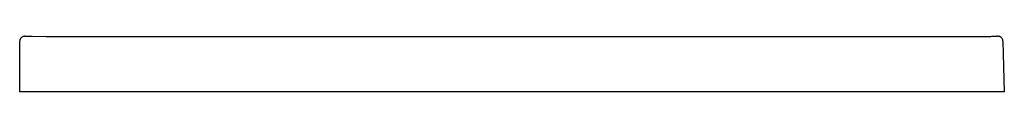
# Model space of a CAD drawing. Header units: millimetres. Extents: x 4727.298 to 4728.098, y 2943.564 to 2943.609.
import ezdxf

# ---------------------------------------------------------------- set-up
doc = ezdxf.new("R2010")
doc.units = ezdxf.units.MM
doc.layers.add('SANINDUSA', color=3, linetype='Continuous')

msp = doc.modelspace()

# ---------------------------------------------------------------- linework, layer by layer
at = {"layer": 'SANINDUSA'}
for p, q in [((4727.29785, 2943.56408), (4727.29785, 2943.60505)), ((4728.09691, 2943.60515), (4728.09798, 2943.56408)), ((4727.30785, 2943.56408), (4727.29785, 2943.56408)), ((4728.08799, 2943.56408), (4727.30785, 2943.56408)), ((4728.09798, 2943.56408), (4728.08799, 2943.56408))]:
    msp.add_line(p, q, dxfattribs=at)
for centre, radius, start, end in [((4727.30175, 2943.60507), 0.0039, 132.13435, 180.30279), ((4728.09293, 2943.60505), 0.00398, 1.40479, 66.58005)]:
    msp.add_arc(centre, radius, start, end, dxfattribs=at)
for points, knots in [([(4727.30221, 2943.60905), (4727.3021, 2943.60905), (4727.3019, 2943.60905), (4727.30184, 2943.60905), (4727.30168, 2943.60905), (4727.30151, 2943.60904), (4727.3011, 2943.60899), (4727.30049, 2943.60884), (4727.29976, 2943.60851), (4727.29934, 2943.60815), (4727.29913, 2943.60796)], [0, 0, 0, 0, 0.201823, 0.359639, 0.388634, 0.418352, 0.491993, 0.647841, 0.823106, 1, 1, 1, 1]), ([(4727.30221, 2943.60905), (4727.3025, 2943.60905), (4727.30307, 2943.60905), (4727.30463, 2943.60905), (4727.30631, 2943.60905), (4727.30742, 2943.60905), (4727.30786, 2943.60905)], [0, 0, 0, 0, 0.2727267, 0.5463317, 0.8200472, 1, 1, 1, 1]), ([(4727.30786, 2943.60905), (4727.36946, 2943.60897), (4727.49266, 2943.60883), (4727.6841, 2943.60899), (4727.84806, 2943.60894), (4727.98454, 2943.60881), (4728.05278, 2943.60897), (4728.0869, 2943.60904)], [0, 0, 0, 0, 0.237211, 0.474424, 0.737221, 0.86861, 1, 1, 1, 1]), ([(4728.0869, 2943.60904), (4728.08758, 2943.60905), (4728.08893, 2943.60905), (4728.09067, 2943.60905), (4728.09174, 2943.60905), (4728.092, 2943.60905), (4728.09201, 2943.60905)], [0, 0, 0, 0, 0.329333, 0.658277, 0.986986, 1, 1, 1, 1]), ([(4728.09451, 2943.6087), (4728.09437, 2943.60876), (4728.09409, 2943.60888), (4728.09367, 2943.60898), (4728.09334, 2943.60902), (4728.09315, 2943.60904), (4728.09306, 2943.60904), (4728.09299, 2943.60904), (4728.0929, 2943.60905), (4728.09273, 2943.60905), (4728.09246, 2943.60905), (4728.09211, 2943.60905), (4728.09201, 2943.60905)], [0, 0, 0, 0, 0.100186, 0.205198, 0.282034, 0.319963, 0.346186, 0.377088, 0.433372, 0.591976, 0.887801, 1, 1, 1, 1])]:
    msp.add_open_spline(points, degree=3, knots=knots, dxfattribs=at)

doc.saveas('drawing.dxf')
